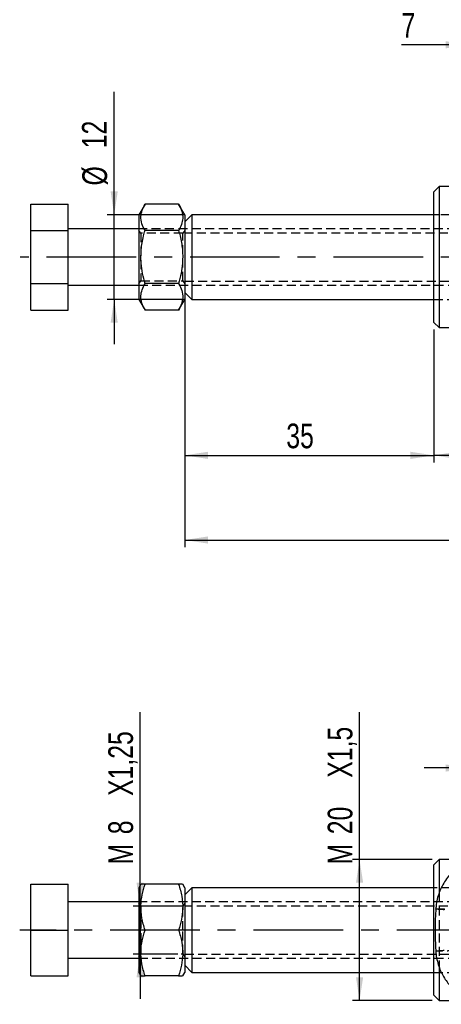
# Model space of a CAD drawing. Extents: x 27 to 387, y 27 to 288.
# Tile 1 of 19: x 27 to 87, y 32 to 171. Entities that reach past the tile are written whole.
import ezdxf

# ---------------------------------------------------------------- set-up
doc = ezdxf.new("R2010")
doc.units = 0
doc.linetypes.add('CENTERX2', pattern=[20.32, 12.7, -2.54, 2.54, -2.54])
doc.linetypes.add('HIDDEN', pattern=[1.905, 1.27, -0.635])
doc.layers.get('0').update_dxf_attribs({"linetype": 'CONTINUOUS'})
doc.styles.add('SLDTEXTSTYLE0', font='TXT', dxfattribs={"width": 0.75})
doc.dimstyles.new('SLDDIMSTYLE0', dxfattribs={"dimtxt": 3.5, "dimasz": 3.302, "dimexe": 0, "dimexo": 0.0625, "dimgap": 0.875, "dimtad": 1, "dimdec": 0, "dimrnd": 1e-09, "dimzin": 12, "dimtxsty": 'SLDTEXTSTYLE0', "dimsah": 1, "dimcen": 0.09, "dimazin": 3, "dimtfac": 1, "dimtofl": 0, "dimtmove": 0, "dimatfit": 3, "dimtolj": 1, "dimtzin": 12})
doc.dimstyles.new('SLDDIMSTYLE1', dxfattribs={"dimtxt": 3.5, "dimasz": 3.302, "dimexe": 0, "dimexo": 0.0625, "dimgap": 0.875, "dimtad": 1, "dimdec": 3, "dimrnd": 1e-09, "dimzin": 12, "dimtxsty": 'SLDTEXTSTYLE0', "dimsah": 1, "dimcen": 0.09, "dimazin": 3, "dimtfac": 1, "dimtdec": 3, "dimtofl": 0, "dimtmove": 0, "dimatfit": 3, "dimtolj": 1, "dimtzin": 12})
doc.dimstyles.new('SLDDIMSTYLE2', dxfattribs={"dimtxt": 3.5, "dimasz": 3.302, "dimexe": 0, "dimexo": 0.0625, "dimgap": 0.875, "dimtad": 1, "dimdec": 3, "dimrnd": 1e-09, "dimzin": 12, "dimtxsty": 'SLDTEXTSTYLE0', "dimsah": 1, "dimcen": 0.09, "dimazin": 3, "dimtfac": 1, "dimtdec": 3, "dimtmove": 0, "dimatfit": 3, "dimtolj": 1, "dimtzin": 12})

# ---------------------------------------------------------------- blocks, each defined once
blk = doc.blocks.new('_D')
at = {"color": 179, "linetype": 'CONTINUOUS'}
for p, q in [((50.58, 131.71), (50.58, 108.6)), ((85.87, 127.46), (85.87, 108.6)), ((50.58, 109.6), (85.87, 109.6))]:
    blk.add_line(p, q, dxfattribs=at)
for points in [[(50.58, 109.6), (53.89, 109.09), (53.89, 110.11)], [(85.87, 109.6), (82.57, 110.11), (82.57, 109.09)]]:
    blk.add_solid(points, dxfattribs=at)
at = {"color": 179, "linetype": 'CONTINUOUS', "insert": (64.97, 114.11, 0.1), "char_height": 3.5, "attachment_point": 1, "style": 'SLDTEXTSTYLE0'}
blk.add_mtext('35', dxfattribs=at)
blk = doc.blocks.new('_D_1')
at = {"color": 179, "linetype": 'CONTINUOUS'}
for p, q in [((192.97, 136.71), (192.97, 96.6)), ((50.58, 131.71), (50.58, 96.6)), ((50.58, 97.6), (192.97, 97.6))]:
    blk.add_line(p, q, dxfattribs=at)
for points in [[(50.58, 97.6), (53.89, 97.09), (53.89, 98.11)], [(192.97, 97.6), (189.67, 98.11), (189.67, 97.09)]]:
    blk.add_solid(points, dxfattribs=at)
at = {"color": 179, "linetype": 'CONTINUOUS', "insert": (115.99, 102.11, 0.1), "char_height": 3.5, "attachment_point": 1, "style": 'SLDTEXTSTYLE0'}
blk.add_mtext('142', dxfattribs=at)
blk = doc.blocks.new('_D_2')
at = {"color": 179, "linetype": 'CONTINUOUS'}
for p, q in [((85.87, 127.46), (85.87, 108.6)), ((105.87, 124.01), (105.87, 108.6)), ((105.87, 109.6), (85.87, 109.6))]:
    blk.add_line(p, q, dxfattribs=at)
for points in [[(85.87, 109.6), (89.17, 109.09), (89.17, 110.11)], [(105.87, 109.6), (102.57, 110.11), (102.57, 109.09)]]:
    blk.add_solid(points, dxfattribs=at)
at = {"color": 179, "linetype": 'CONTINUOUS', "insert": (91.39, 114.11, 0.1), "char_height": 3.5, "attachment_point": 1, "style": 'SLDTEXTSTYLE0'}
blk.add_mtext('20', dxfattribs=at)
blk = doc.blocks.new('_D_3')
at = {"color": 179, "linetype": 'CONTINUOUS'}
for p, q in [((40.58, 143.71), (40.58, 161.15)), ((50.58, 143.71), (39.58, 143.71)), ((40.58, 131.71), (40.58, 143.71)), ((50.58, 131.71), (39.58, 131.71)), ((40.58, 131.71), (40.58, 125.36))]:
    blk.add_line(p, q, dxfattribs=at)
for points in [[(40.58, 143.71), (41.09, 147.01), (40.08, 147.01)], [(40.58, 131.71), (40.08, 128.4), (41.09, 128.4)]]:
    blk.add_solid(points, dxfattribs=at)
at = {"color": 179, "linetype": 'CONTINUOUS', "char_height": 3.5, "attachment_point": 1, "rotation": 90, "style": 'SLDTEXTSTYLE0'}
for s, insert in [('12', (36.02, 153.14, 0.1)), ('%%c', (36.07, 147.86, 0.1))]:
    blk.add_mtext(s, dxfattribs=dict(at, insert=insert))
blk = doc.blocks.new('_D_4')
at = {"color": 179, "linetype": 'CONTINUOUS'}
for p, q in [((90.87, 167.8), (81.3, 167.8)), ((90.87, 153.43), (90.87, 168.8)), ((90.87, 167.8), (97.87, 167.8)), ((97.87, 153.43), (97.87, 168.8)), ((97.87, 167.8), (104.22, 167.8))]:
    blk.add_line(p, q, dxfattribs=at)
for points in [[(90.87, 167.8), (87.57, 168.31), (87.57, 167.3)], [(97.87, 167.8), (101.17, 167.3), (101.17, 168.31)]]:
    blk.add_solid(points, dxfattribs=at)
at = {"color": 179, "linetype": 'CONTINUOUS', "insert": (81.3, 172.32, 0.1), "char_height": 3.5, "attachment_point": 1, "style": 'SLDTEXTSTYLE0'}
blk.add_mtext('7', dxfattribs=at)
blk = doc.blocks.new('_D_6')
at = {"color": 179, "linetype": 'CONTINUOUS'}
for p, q in [((90.87, 58.03), (90.87, 66.28)), ((97.87, 58.03), (97.87, 66.28)), ((90.87, 65.28), (84.52, 65.28)), ((90.87, 65.28), (97.87, 65.28)), ((97.87, 65.28), (107.47, 65.28))]:
    blk.add_line(p, q, dxfattribs=at)
for points in [[(90.87, 65.28), (87.57, 65.78), (87.57, 64.77)], [(97.87, 65.28), (101.17, 64.77), (101.17, 65.78)]]:
    blk.add_solid(points, dxfattribs=at)
at = {"color": 179, "linetype": 'CONTINUOUS', "insert": (102.04, 69.79, -43.5), "char_height": 3.5, "attachment_point": 1, "style": 'SLDTEXTSTYLE0'}
blk.add_mtext('7', dxfattribs=at)
blk = doc.blocks.new('_D_7')
at = {"color": 179, "linetype": 'CONTINUOUS'}
for p, q in [((75.35, 52.31), (75.35, 73.21)), ((85.62, 52.31), (74.35, 52.31)), ((75.35, 32.31), (75.35, 52.31)), ((85.62, 32.31), (74.35, 32.31))]:
    blk.add_line(p, q, dxfattribs=at)
for points in [[(75.35, 52.31), (74.85, 49.01), (75.86, 49.01)], [(75.35, 32.31), (75.86, 35.61), (74.85, 35.61)]]:
    blk.add_solid(points, dxfattribs=at)
at = {"color": 179, "linetype": 'CONTINUOUS', "char_height": 3.5, "attachment_point": 1, "rotation": 90, "style": 'SLDTEXTSTYLE0'}
for s, insert in [('X1,5', (70.84, 63.9, -43.5)), ('20', (70.84, 55.89, -43.5)), ('M', (70.84, 51.6, -43.5))]:
    blk.add_mtext(s, dxfattribs=dict(at, insert=insert))
blk = doc.blocks.new('_D_8')
at = {"color": 179, "linetype": 'CONTINUOUS'}
for p, q in [((44.26, 45.71), (44.26, 73.21)), ((49.58, 45.71), (43.26, 45.71)), ((44.26, 45.71), (44.26, 38.91)), ((49.58, 38.91), (43.26, 38.91)), ((44.26, 38.91), (44.26, 32.56))]:
    blk.add_line(p, q, dxfattribs=at)
for points in [[(44.26, 45.71), (44.77, 49.01), (43.75, 49.01)], [(44.26, 38.91), (43.75, 35.61), (44.77, 35.61)]]:
    blk.add_solid(points, dxfattribs=at)
at = {"color": 179, "linetype": 'CONTINUOUS', "char_height": 3.5, "attachment_point": 1, "rotation": 90, "style": 'SLDTEXTSTYLE0'}
for s, insert in [('X1,25', (39.75, 61.32, -43.5)), ('8', (39.75, 55.89, -43.5)), ('M', (39.75, 51.6, -43.5))]:
    blk.add_mtext(s, dxfattribs=dict(at, insert=insert))

msp = doc.modelspace()

# ---------------------------------------------------------------- linework, layer by layer
at = {"color": 7, "linetype": 'CONTINUOUS'}
for p, q in [((86.6186, 147.7058), (85.8686, 146.9558)), ((85.8686, 137.7058), (85.8686, 146.9558)), ((90.8686, 147.7058), (86.6186, 147.7058)), ((86.6186, 147.7058), (86.6186, 137.7058)), ((28.7839, 145.2114), (34.0839, 145.2114)), ((28.7839, 141.4586), (28.7839, 145.2114)), ((34.0839, 141.4586), (34.0839, 145.2114)), ((44.9531, 145.2114), (44.0839, 143.7058)), ((49.7147, 145.2114), (44.9531, 145.2114)), ((50.5839, 143.7058), (49.7147, 145.2114)), ((44.0839, 143.7058), (44.0839, 131.7058)), ((51.5839, 143.7058), (50.5839, 142.7058)), ((50.5839, 143.7058), (50.5839, 131.7058)), ((85.8686, 143.7058), (51.5839, 143.7058)), ((51.5839, 143.7058), (51.5839, 137.7058)), ((28.7839, 141.4586), (34.0839, 141.4586)), ((28.7839, 133.953), (28.7839, 141.4586)), ((44.0839, 141.7058), (34.0839, 141.7058)), ((34.0839, 133.953), (34.0839, 141.4586)), ((49.7147, 141.4586), (44.9531, 141.4586)), ((51.5839, 137.7058), (51.5839, 131.7058)), ((85.8686, 128.4558), (85.8686, 137.7058)), ((86.6186, 137.7058), (86.6186, 127.7058)), ((28.7839, 133.953), (34.0839, 133.953)), ((28.7839, 130.2003), (28.7839, 133.953)), ((34.0839, 130.2003), (34.0839, 133.953)), ((34.0839, 133.7058), (44.0839, 133.7058)), ((49.7147, 133.953), (44.9531, 133.953)), ((50.5839, 132.7058), (51.5839, 131.7058)), ((44.0839, 131.7058), (44.9531, 130.2003)), ((49.7147, 130.2003), (50.5839, 131.7058)), ((51.5839, 131.7058), (85.8686, 131.7058)), ((28.7839, 130.2003), (34.0839, 130.2003)), ((49.7147, 130.2003), (44.9531, 130.2003)), ((85.8686, 128.4558), (86.6186, 127.7058)), ((86.6186, 127.7058), (90.8686, 127.7058)), ((86.6186, 52.3073), (85.8686, 51.5573)), ((90.8686, 52.3073), (86.6186, 52.3073)), ((86.6186, 52.3073), (86.6186, 47.5279)), ((85.8686, 33.0573), (85.8686, 51.5573)), ((28.7839, 48.8073), (34.0839, 48.8073)), ((28.7839, 42.3073), (28.7839, 48.8073)), ((34.0839, 42.3073), (34.0839, 48.8073)), ((44.3726, 48.8073), (44.0839, 48.3073)), ((44.0839, 48.3073), (44.0839, 42.3073)), ((49.7147, 48.8073), (44.9531, 48.8073)), ((50.5839, 48.3073), (50.2952, 48.8073)), ((51.5839, 48.3073), (50.5839, 47.3073)), ((50.5839, 48.3073), (50.5839, 42.3073)), ((85.8686, 48.3073), (51.5839, 48.3073)), ((51.5839, 48.3073), (51.5839, 36.3073)), ((44.0839, 46.3073), (34.0839, 46.3073)), ((28.7839, 42.3073), (34.0839, 42.3073)), ((28.7839, 35.8073), (28.7839, 42.3073)), ((34.0839, 35.8073), (34.0839, 42.3073)), ((44.0839, 42.3073), (44.0839, 36.3073)), ((49.7147, 42.3073), (44.9531, 42.3073)), ((50.5839, 42.3073), (50.5839, 36.3073)), ((34.0839, 38.3073), (44.0839, 38.3073)), ((44.0839, 36.3073), (44.3726, 35.8073)), ((50.2952, 35.8073), (50.5839, 36.3073)), ((50.5839, 37.3073), (51.5839, 36.3073)), ((51.5839, 36.3073), (85.8686, 36.3073)), ((86.6186, 37.0386), (86.6186, 32.3073)), ((28.7839, 35.8073), (34.0839, 35.8073)), ((49.7147, 35.8073), (44.9531, 35.8073)), ((85.8686, 33.0573), (86.6186, 32.3073)), ((86.6186, 32.3073), (90.8686, 32.3073))]:
    msp.add_line(p, q, dxfattribs=at)
at = {"color": 7, "linetype": 'HIDDEN'}
for p, q in [((121.0839, 143.7058), (85.8686, 143.7058)), ((124.3686, 143.7058), (85.8686, 143.7058)), ((98.5839, 141.7058), (44.0839, 141.7058)), ((44.3749, 141.0808), (44.0839, 141.4964)), ((44.3749, 141.0808), (44.3749, 134.3308)), ((50.2929, 141.0808), (44.3749, 141.0808)), ((50.5839, 141.4964), (50.2929, 141.0808)), ((50.2929, 134.3308), (50.2929, 141.0808)), ((93.5839, 141.1058), (50.5839, 141.1058)), ((44.0839, 133.9152), (44.3749, 134.3308)), ((44.3749, 134.3308), (50.2929, 134.3308)), ((50.2929, 134.3308), (50.5839, 133.9152)), ((50.5839, 134.3058), (93.5839, 134.3058)), ((44.0839, 133.7058), (98.5839, 133.7058)), ((85.8686, 131.7058), (121.0839, 131.7058)), ((85.8686, 131.7058), (124.3686, 131.7058)), ((130.1839, 48.3073), (85.8686, 48.3073)), ((124.3686, 48.3073), (85.8686, 48.3073)), ((86.6186, 47.5279), (86.6186, 37.0386)), ((98.5839, 46.3073), (44.0839, 46.3073)), ((44.3749, 45.6823), (44.0839, 46.0978)), ((50.5839, 46.0978), (50.2929, 45.6823)), ((44.3749, 45.6823), (44.3749, 38.9323)), ((50.2929, 45.6823), (44.3749, 45.6823)), ((50.2929, 42.3073), (50.2929, 45.6823)), ((93.5839, 45.7073), (50.5839, 45.7073)), ((50.2929, 38.9323), (50.2929, 42.3073)), ((44.0839, 38.5167), (44.3749, 38.9323)), ((44.0839, 38.3073), (98.5839, 38.3073)), ((44.3749, 38.9323), (50.2929, 38.9323)), ((50.2929, 38.9323), (50.5839, 38.5167)), ((50.5839, 38.9073), (93.5839, 38.9073)), ((85.8686, 36.3073), (129.4089, 36.3073)), ((85.8686, 36.3073), (124.3686, 36.3073))]:
    msp.add_line(p, q, dxfattribs=at)
at = {"color": 179, "linetype": 'CENTERX2'}
for p, q in [((145.3103, 137.7058), (27.2704, 137.7058)), ((154.3019, 42.3073), (27.1964, 42.3073))]:
    msp.add_line(p, q, dxfattribs=at)
at = {"color": 7, "linetype": 'CONTINUOUS'}
for points, knots in [([(44.9531, 141.4586), (44.7854, 141.7843), (44.4464, 142.4428), (44.3224, 143.4184), (44.5045, 144.3511), (44.8027, 144.9229), (44.9531, 145.2114)], [0, 0, 0, 0, 0.26460232, 0.53494223, 0.7653403, 1, 1, 1, 1]), ([(49.7147, 145.2114), (49.8823, 144.8857), (50.2213, 144.2272), (50.3454, 143.2515), (50.1633, 142.3189), (49.8651, 141.7471), (49.7147, 141.4586)], [0, 0, 0, 0, 0.26460226, 0.53494219, 0.76534027, 1, 1, 1, 1]), ([(44.9531, 133.953), (44.828, 134.4245), (44.5765, 135.3721), (44.3547, 136.9809), (44.3691, 138.7778), (44.6395, 140.3198), (44.8835, 141.2058), (44.9531, 141.4586)], [0, 0, 0, 0, 0.19205043, 0.38595637, 0.6379334, 0.8967193, 1, 1, 1, 1]), ([(49.7147, 141.4586), (49.7843, 141.2058), (50.0239, 140.3355), (50.2968, 138.7944), (50.3153, 137.0023), (50.0923, 135.3772), (49.841, 134.4296), (49.7147, 133.953)], [0, 0, 0, 0, 0.10328111, 0.35563245, 0.61404118, 0.80591555, 1, 1, 1, 1]), ([(44.9531, 130.2003), (44.7854, 130.526), (44.4464, 131.1845), (44.3224, 132.1601), (44.5045, 133.0927), (44.8027, 133.6645), (44.9531, 133.953)], [0, 0, 0, 0, 0.26460226, 0.53494219, 0.76534027, 1, 1, 1, 1]), ([(49.7147, 133.953), (49.8823, 133.6273), (50.2213, 132.9688), (50.3454, 131.9932), (50.1633, 131.0605), (49.8651, 130.4888), (49.7147, 130.2003)], [0, 0, 0, 0, 0.26460232, 0.53494223, 0.7653403, 1, 1, 1, 1]), ([(92.9816, 52.8349), (92.9308, 52.826), (92.6524, 52.7771), (92.1151, 52.6495), (91.2965, 52.3841), (90.4318, 51.9884), (89.6131, 51.4827), (88.895, 50.9194), (88.2492, 50.289), (87.6541, 49.5579), (87.1376, 48.7438), (86.7144, 47.8612), (86.4026, 46.9249), (86.212, 46.061), (86.179, 45.5094), (86.1657, 45.2882)], [0, 0, 0, 0, 0.01446204, 0.07929785, 0.15294001, 0.24926316, 0.3379307, 0.41469238, 0.49765595, 0.5834316, 0.6710665, 0.75990045, 0.84951961, 0.93965508, 1, 1, 1, 1]), ([(44.9531, 42.3073), (44.7854, 42.8714), (44.4464, 44.0119), (44.3224, 45.7018), (44.5045, 47.3172), (44.8027, 48.3076), (44.9531, 48.8073)], [0, 0, 0, 0, 0.26460226, 0.53494219, 0.76534027, 1, 1, 1, 1]), ([(44.9531, 48.8073), (44.8842, 48.8073), (44.6471, 48.8073), (44.3924, 48.8073), (44.4088, 48.8073), (44.4147, 48.8073)], [0, 0, 0, 0, 0.20656571, 0.71127694, 1, 1, 1, 1]), ([(49.7147, 48.8073), (49.8823, 48.2431), (50.2213, 47.1026), (50.3454, 45.4127), (50.1633, 43.7973), (49.8651, 42.807), (49.7147, 42.3073)], [0, 0, 0, 0, 0.26460232, 0.53494223, 0.7653403, 1, 1, 1, 1]), ([(50.2549, 48.8073), (50.2609, 48.8073), (50.2782, 48.8073), (50.025, 48.8073), (49.7835, 48.8073), (49.7147, 48.8073)], [0, 0, 0, 0, 0.27583796, 0.79343042, 1, 1, 1, 1]), ([(86.1584, 45.3898), (86.132, 44.8913), (86.0599, 43.5306), (86.0466, 41.4727), (86.1239, 39.9175), (86.1584, 39.2247)], [0, 0, 0, 0, 0.242781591, 0.662668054, 1, 1, 1, 1]), ([(44.9531, 35.8073), (44.7854, 36.3714), (44.4464, 37.5119), (44.3224, 39.2018), (44.5045, 40.8172), (44.8027, 41.8076), (44.9531, 42.3073)], [0, 0, 0, 0, 0.26460232, 0.53494223, 0.7653403, 1, 1, 1, 1]), ([(49.7147, 42.3073), (49.8823, 41.7431), (50.2213, 40.6026), (50.3454, 38.9127), (50.1633, 37.2973), (49.8651, 36.307), (49.7147, 35.8073)], [0, 0, 0, 0, 0.26460226, 0.53494219, 0.76534027, 1, 1, 1, 1]), ([(86.1634, 39.3262), (86.1645, 39.2509), (86.1703, 38.8422), (86.303, 38.1174), (86.5554, 37.1798), (86.9152, 36.3067), (87.3555, 35.5053), (87.8653, 34.7817), (88.4289, 34.1398), (89.0314, 33.5816), (89.6576, 33.1071), (90.2906, 32.7152), (90.9109, 32.4034), (91.5039, 32.1633), (92.0568, 31.9863), (92.5459, 31.8615), (92.8467, 31.805), (92.9805, 31.7799)], [0, 0, 0, 0, 0.02051247, 0.11137481, 0.1995217, 0.2850553, 0.36799557, 0.44829184, 0.52582674, 0.60041576, 0.67180553, 0.73967587, 0.80307645, 0.86092113, 0.91409432, 0.9617949, 1, 1, 1, 1]), ([(44.4129, 35.8073), (44.4068, 35.8073), (44.3896, 35.8073), (44.6428, 35.8073), (44.8842, 35.8073), (44.9531, 35.8073)], [0, 0, 0, 0, 0.275838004, 0.793430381, 1, 1, 1, 1]), ([(49.7147, 35.8073), (49.7835, 35.8073), (50.0207, 35.8073), (50.2753, 35.8073), (50.259, 35.8073), (50.2531, 35.8073)], [0, 0, 0, 0, 0.20656571, 0.71127694, 1, 1, 1, 1])]:
    msp.add_open_spline(points, degree=3, knots=knots, dxfattribs=at)
at = {"color": 8, "linetype": 'CONTINUOUS'}
for points, knots in [([(87.362, 45.1712), (87.1174, 45.1891), (86.6521, 45.2233), (86.2872, 45.26), (86.1164, 45.282), (86.164, 45.2873), (86.1698, 45.2879)], [0, 0, 0, 0, 0.33772096, 0.64256921, 0.95597958, 1, 1, 1, 1]), ([(86.1592, 39.3261), (86.1766, 39.3331), (86.2121, 39.3474), (86.5641, 39.3828), (86.9881, 39.4167), (87.2958, 39.4386), (87.362, 39.4434)], [0, 0, 0, 0, 0.29412628, 0.59970201, 0.91389979, 1, 1, 1, 1])]:
    msp.add_open_spline(points, degree=3, knots=knots, dxfattribs=at)
at = {"color": 7, "linetype": 'HIDDEN'}
for points, knots in [([(86.1698, 45.2879), (86.1879, 45.2939), (86.2233, 45.3055), (86.6188, 45.3061), (87.2124, 45.2954), (88.0097, 45.2732), (88.6818, 45.2492), (89.0224, 45.237)], [0, 0, 0, 0, 0.20709412, 0.40524357, 0.60914925, 0.80193196, 1, 1, 1, 1]), ([(89.0224, 39.3775), (88.8091, 39.3698), (88.2434, 39.3493), (87.4682, 39.3256), (86.7075, 39.3085), (86.2827, 39.3094), (86.1182, 39.317), (86.1569, 39.3256), (86.1592, 39.3261)], [0, 0, 0, 0, 0.12206511, 0.32380289, 0.53162695, 0.79265419, 0.98762932, 1, 1, 1, 1])]:
    msp.add_open_spline(points, degree=3, knots=knots, dxfattribs=at)

# ---------------------------------------------------------------- dimensions: what is measured, and where the dimension line sits
at = {"color": 179, "linetype": 'CONTINUOUS'}
for base, p1, p2, dimstyle, picture, middle in [((97.8686, 167.8034), (90.8686, 152.4282), (97.8686, 152.4282), 'SLDDIMSTYLE2', '_D_4', (84.0136, 167.8034)), ((85.8686, 109.597), (50.5839, 132.7058), (85.8686, 128.4558), 'SLDDIMSTYLE0', '_D', (68.9756, 109.597)), ((85.8686, 109.597), (105.8686, 125.0058), (85.8686, 128.4558), 'SLDDIMSTYLE1', '_D_2', (95.3971, 109.597)), ((97.8686, 65.2759), (90.8686, 57.0297), (97.8686, 57.0297), 'SLDDIMSTYLE2', '_D_6', (104.7568, 65.2759))]:
    dim = msp.add_linear_dim(base=base, p1=p1, p2=p2, dimstyle=dimstyle, dxfattribs=at)
    dim.commit()
    dim.dimension.update_dxf_attribs({"geometry": picture, "text_midpoint": middle, "dimtype": 160})
for base, p1, p2, text, dimstyle, picture, middle in [((40.5839, 143.7058), (51.5839, 131.7058), (51.5839, 143.7058), '%%c<>', 'SLDDIMSTYLE2', '_D_3', (40.5839, 154.5042)), ((44.2622, 38.9073), (50.5839, 45.7073), (50.5839, 38.9073), 'M<>X1,25', 'SLDDIMSTYLE2', '_D_8', (44.2622, 62.4075)), ((75.3546, 52.3073), (86.6186, 32.3073), (86.6186, 52.3073), 'M<>X1,5', 'SLDDIMSTYLE1', '_D_7', (75.3546, 62.4075))]:
    dim = msp.add_linear_dim(base=base, p1=p1, p2=p2, angle=90, text=text, dimstyle=dimstyle, dxfattribs=at)
    dim.commit()
    dim.dimension.update_dxf_attribs({"geometry": picture, "text_midpoint": middle, "dimtype": 160})
dim = msp.add_linear_dim(base=(192.9686, 97.597), p1=(50.5839, 132.7058), p2=(192.9686, 137.7058), angle=0, dimstyle='SLDDIMSTYLE0', dxfattribs=at)
dim.commit()
dim.dimension.update_dxf_attribs({"geometry": '_D_1', "text_midpoint": (121.2914, 97.597), "dimtype": 160})

doc.saveas('drawing.dxf')
